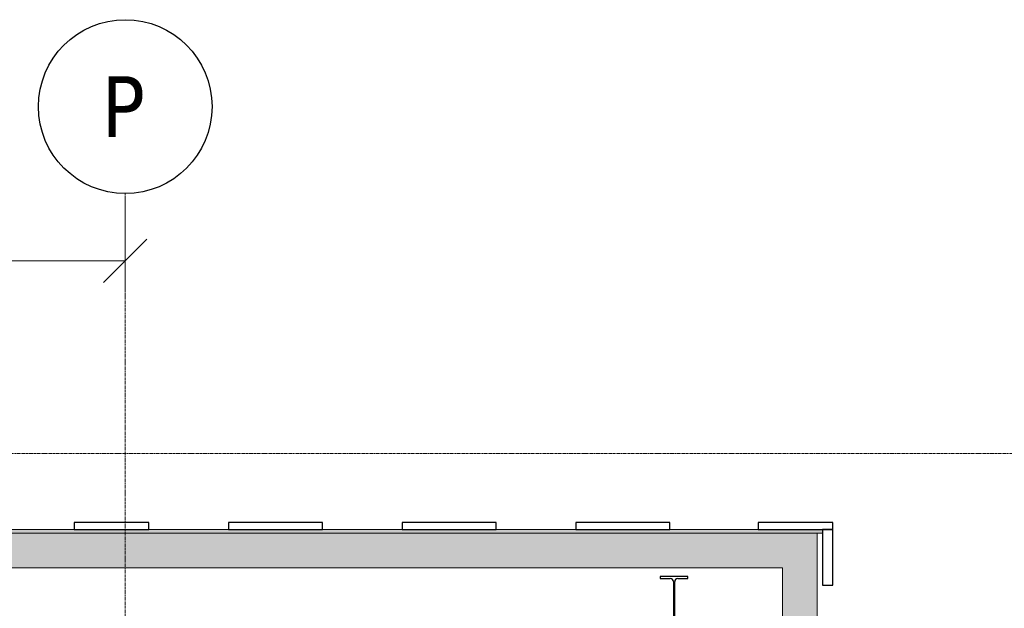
# Model space of a CAD drawing. Header units: millimetres. Extents: x 61846 to 198573, y 13020 to 52988.
# Tile 20 of 150: x 82662 to 88332, y 49369 to 52756. Entities that reach past the tile are written whole.
import ezdxf

# ---------------------------------------------------------------- set-up
doc = ezdxf.new("R2010")
doc.units = ezdxf.units.MM
doc.linetypes.add('Grid Line', pattern=[22.225, 12.7, -3.175, 3.175, -3.175])
for name, color, linetype, lineweight in [('A-ANNO-DIMS', 211, 'Continuous', 18), ('A-ANNO-DIMS-100', 211, 'Continuous', 18), ('A-COLS', 52, 'Continuous', 35), ('A-WALL', 113, 'Continuous', 25), ('I-WALL', 2, 'Continuous', 25), ('S-GRID', 1, 'Continuous', 18), ('S-GRID-IDEN', 1, 'Continuous', 25)]:
    doc.layers.add(name, color=color, linetype=linetype, lineweight=lineweight)
doc.styles.add('Tahoma', font='tahoma.ttf', dxfattribs={"height": 350})
doc.styles.add('Verdana', font='verdana.ttf', dxfattribs={"height": 250})
doc.dimstyles.new('NL_00_maatvoering_2_5', dxfattribs={"dimscale": 304.8, "dimtxt": 260.988859, "dimasz": 0.82021, "dimexe": 0.590551, "dimexo": 0.0625, "dimgap": 0.295276, "dimtad": 1, "dimdec": 0, "dimzin": 0, "dimdsep": 46, "dimtxsty": 'Verdana', "dimblk1": 'OBLIQUE', "dimblk2": 'OBLIQUE', "dimsah": 1, "dimcen": 0.09, "dimdle": 0.590551, "dimazin": 0, "dimtfac": 1, "dimtdec": 4, "dimtix": 1, "dimtmove": 0, "dimatfit": 3, "dimfxl": 1.148294, "dimfxlon": 1, "dimtvp": 1, "dimtfill": 1, "dimtolj": 1, "dimtzin": 0, "dimarcsym": 2})

# ---------------------------------------------------------------- blocks, each defined once
blk = doc.blocks.new('28_PBT_SC_staal_IPE-profiel_S355_IPE330 1548988 - 28_PBT_SC_staal_IPE-profiel_S355_IPE330 1548988-337817-4e verdieping lierenkamer')
at = {"layer": 'A-COLS', "color": 250, "lineweight": 25}
for p, q in [((86510.2, 49552), (86350.2, 49552)), ((86350.2, 49552), (86350.2, 49540.5)), ((86350.2, 49540.5), (86408.4, 49540.5)), ((86426.4, 49522.5), (86426.4, 49251.5)), ((86433.9, 49251.5), (86433.9, 49522.5)), ((86451.9, 49540.5), (86510.2, 49540.5)), ((86510.2, 49540.5), (86510.2, 49552)), ((86408.4, 49233.5), (86350.2, 49233.5)), ((86350.2, 49233.5), (86350.2, 49222)), ((86350.2, 49222), (86510.2, 49222)), ((86510.2, 49233.5), (86451.9, 49233.5)), ((86510.2, 49222), (86510.2, 49233.5))]:
    blk.add_line(p, q, dxfattribs=at)
for centre, start, end in [((86408.4, 49522.5), 0, 90), ((86451.9, 49522.5), 90, 180), ((86408.4, 49251.5), 270, 0), ((86451.9, 49251.5), 180, 270)]:
    blk.add_arc(centre, 18, start, end, dxfattribs=at)
blk = doc.blocks.new('TadP_A_CON_CONSTRUCTIE_rvt-1-4e verdieping lierenkamer')
at = {"layer": 'I-WALL'}
for points in [[(71456.4, 49602), (87055, 49602), (87055, 49802), (71456.4, 49802)], [(87055, 47270.8), (87255, 47270.8), (87255, 49802), (87055, 49802), (87055, 47489.2)]]:
    blk.add_hatch(color=8, dxfattribs=at).paths.add_polyline_path(points)
at = {"layer": 'I-WALL', "color": 10, "lineweight": 18}
for p, q in [((87055, 49802), (71456.4, 49802)), ((87255, 49802), (87055, 49802)), ((87255, 47270.8), (87255, 49802)), ((71456.4, 49602), (87055, 49602)), ((87055, 49602), (87055, 47270.8))]:
    blk.add_line(p, q, dxfattribs=at)
at = {"layer": 'A-COLS', "color": 10, "lineweight": 18}
blk.add_blockref('28_PBT_SC_staal_IPE-profiel_S355_IPE330 1548988 - 28_PBT_SC_staal_IPE-profiel_S355_IPE330 1548988-337817-4e verdieping lierenkamer', (0, 0), dxfattribs=at)
blk = doc.blocks.new('21_NOAHH_Wand_Wand-x 2552963 - 21_NOAHH_Wand_Wand-x 2552963-147950-4e verdieping lierenkamer')
at = {"layer": 'A-WALL', "lineweight": 13}
blk.add_hatch(color=9, dxfattribs=at).paths.add_polyline_path([(85882.8, 49802), (87285.2, 49802), (87285.2, 49822), (71456.4, 49822), (71456.4, 49802), (83104.2, 49802)])
at = {"layer": 'A-WALL', "color": 130, "lineweight": 13}
for p, q in [((87285.2, 49822), (71456.4, 49822)), ((71456.4, 49802), (87285.2, 49802)), ((87285.2, 49802), (87285.2, 49822))]:
    blk.add_line(p, q, dxfattribs=at)
blk = doc.blocks.new('Pinnacles steenstrip dik 430mm 430 x 40 2606465 - Pinnacles steenstrip dik 430mm 430 x 40 2606465-231415-4e verdieping lierenkamer')
at = {"layer": 'A-COLS', "color": 250, "lineweight": 25}
for p, q in [((0, 0), (-430, 0)), ((-430, 0), (-430, -40)), ((0, -40), (0, 0)), ((-430, -40), (0, -40))]:
    blk.add_line(p, q, dxfattribs=at)
blk = doc.blocks.new('Pinnacles steenstrip dik 540mm  540 x 40 2605770 - Pinnacles steenstrip dik 540mm  540 x 40 2605770-231360-4e verdieping lierenkamer')
at = {"layer": 'A-COLS', "color": 250, "lineweight": 25}
for p, q in [((0, 0), (-540, 0)), ((-540, 0), (-540, -40)), ((0, -40), (0, 0)), ((-540, -40), (0, -40))]:
    blk.add_line(p, q, dxfattribs=at)
blk = doc.blocks.new('Pinnacles steenstrip dik 540mm  540 x 40 2605631 - Pinnacles steenstrip dik 540mm  540 x 40 2605631-231349-4e verdieping lierenkamer')
at = {"layer": 'A-COLS', "color": 250, "lineweight": 25}
for p, q in [((0, 0), (-540, 0)), ((-540, 0), (-540, -40)), ((0, -40), (0, 0)), ((-540, -40), (0, -40))]:
    blk.add_line(p, q, dxfattribs=at)
blk = doc.blocks.new('Pinnacles steenstrip dik 540mm  540 x 40 2605492 - Pinnacles steenstrip dik 540mm  540 x 40 2605492-231338-4e verdieping lierenkamer')
at = {"layer": 'A-COLS', "color": 250, "lineweight": 25}
for p, q in [((0, 0), (-540, 0)), ((-540, 0), (-540, -40)), ((0, -40), (0, 0)), ((-540, -40), (0, -40))]:
    blk.add_line(p, q, dxfattribs=at)
blk = doc.blocks.new('Pinnacles mtsw 320mm 320 x 60 2605353 - Pinnacles mtsw 320mm 320 x 60 2605353-231327-4e verdieping lierenkamer')
at = {"layer": 'A-COLS', "color": 250, "lineweight": 25}
for p, q in [((320, 0), (0, 0)), ((0, 0), (0, -60)), ((320, -60), (320, 0)), ((0, -60), (320, -60))]:
    blk.add_line(p, q, dxfattribs=at)
blk = doc.blocks.new('Pinnacles steenstrip dik 430mm 430 x 40 2605075 - Pinnacles steenstrip dik 430mm 430 x 40 2605075-231305-4e verdieping lierenkamer')
at = {"layer": 'A-COLS', "color": 250, "lineweight": 25}
for p, q in [((0, 0), (-430, 0)), ((-430, 0), (-430, -40)), ((0, -40), (0, 0)), ((-430, -40), (0, -40))]:
    blk.add_line(p, q, dxfattribs=at)
blk = doc.blocks.new('TadP_A_BWK_BOUWKUNDE_rvt-1-4e verdieping lierenkamer')
at = {"layer": 'A-COLS', "color": 250, "lineweight": 25}
for name, p, rotation in [('Pinnacles steenstrip dik 430mm 430 x 40 2606465 - Pinnacles steenstrip dik 430mm 430 x 40 2606465-231415-4e verdieping lierenkamer', (82975.2, 49822), 180), ('Pinnacles steenstrip dik 540mm  540 x 40 2605770 - Pinnacles steenstrip dik 540mm  540 x 40 2605770-231360-4e verdieping lierenkamer', (83865.2, 49822), 180), ('Pinnacles steenstrip dik 540mm  540 x 40 2605631 - Pinnacles steenstrip dik 540mm  540 x 40 2605631-231349-4e verdieping lierenkamer', (84865.2, 49822), 180), ('Pinnacles steenstrip dik 540mm  540 x 40 2605492 - Pinnacles steenstrip dik 540mm  540 x 40 2605492-231338-4e verdieping lierenkamer', (85865.2, 49822), 180), ('Pinnacles steenstrip dik 430mm 430 x 40 2605075 - Pinnacles steenstrip dik 430mm 430 x 40 2605075-231305-4e verdieping lierenkamer', (86915.2, 49822), 180), ('Pinnacles mtsw 320mm 320 x 60 2605353 - Pinnacles mtsw 320mm 320 x 60 2605353-231327-4e verdieping lierenkamer', (87285.2, 49502), 90)]:
    blk.add_blockref(name, p, dxfattribs=dict(at, rotation=rotation))
at = {"layer": 'A-WALL', "color": 250, "lineweight": 25}
blk.add_blockref('21_NOAHH_Wand_Wand-x 2552963 - 21_NOAHH_Wand_Wand-x 2552963-147950-4e verdieping lierenkamer', (0, 0), dxfattribs=at)
blk = doc.blocks.new('Grid - 5 mm-26474-4e verdieping lierenkamer')
at = {"layer": 'S-GRID-IDEN'}
blk.add_circle((0, 0), 5, dxfattribs=at)
blk = doc.blocks.new('DIMBLOCK4-4e verdieping lierenkamer')
at = {"layer": 'A-ANNO-DIMS-100'}
for p, q in [((78920, 51718.7), (78920, 51188.7)), ((78920, 51368.7), (78920, 51718.7)), ((83270, 51718.7), (83270, 51188.7)), ((83270, 51368.7), (83270, 51718.7)), ((78920, 51368.7), (79045, 51493.7)), ((83270, 51368.7), (83395, 51493.7)), ((78920, 51368.7), (78795, 51243.7)), ((78920, 51368.7), (83270, 51368.7)), ((83270, 51368.7), (83145, 51243.7))]:
    blk.add_line(p, q, dxfattribs=at)
at = {"layer": 'A-ANNO-DIMS-100', "color": 0, "insert": (80655.9, 51779.1), "char_height": 250, "width": 1053.898, "attachment_point": 1, "line_spacing_factor": 0.994243, "style": 'Verdana', "bg_fill": 3, "box_fill_scale": 1.25, "bg_fill_color": 256, "bg_fill_true_color": 13158600, "bg_fill_transparency": 0}
blk.add_mtext('4350', dxfattribs=at)
blk = doc.blocks.new('_Oblique')
at = {"color": 0, "linetype": 'ByBlock', "lineweight": -2}
blk.add_line((-0.5, -0.5), (0.5, 0.5), dxfattribs=at)

msp = doc.modelspace()

# ---------------------------------------------------------------- linework, layer by layer
at = {"layer": 'S-GRID', "linetype": 'Grid Line'}
for p, q in [((83270, 43946.7), (83270, 51755.7)), ((63874, 50260), (91219.4, 50260))]:
    msp.add_line(p, q, dxfattribs=at)

# ---------------------------------------------------------------- block references
at = {"lineweight": 5}
for name in ['TadP_A_BWK_BOUWKUNDE_rvt-1-4e verdieping lierenkamer', 'TadP_A_CON_CONSTRUCTIE_rvt-1-4e verdieping lierenkamer']:
    msp.add_blockref(name, (0, 0), dxfattribs=at)
at = {"layer": 'S-GRID-IDEN', "xscale": 99.99999999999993, "yscale": 99.99999999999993, "zscale": 99.99999999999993}
msp.add_blockref('Grid - 5 mm-26474-4e verdieping lierenkamer', (83270, 52255.7), dxfattribs=at)

# ---------------------------------------------------------------- texts
at = {"layer": 'S-GRID-IDEN', "lineweight": 18, "insert": (83134.4, 52430.5), "char_height": 350, "width": 320.675, "attachment_point": 1, "style": 'Tahoma'}
msp.add_mtext('P', dxfattribs=at)

# ---------------------------------------------------------------- next in the draw order: dimensions: what is measured, and where the dimension line sits
at = {"layer": 'A-ANNO-DIMS'}
dim = msp.add_linear_dim(base=(83270, 51368.7), p1=(78920, 51718.7), p2=(83270, 51718.7), dimstyle='NL_00_maatvoering_2_5', override={"dimpost": '<>', "dimfxl": 4350}, dxfattribs=at)
dim.commit()
dim.dimension.update_dxf_attribs({"geometry": 'DIMBLOCK4-4e verdieping lierenkamer', "text_midpoint": (81095, 51588.9)})

doc.saveas('drawing.dxf')
